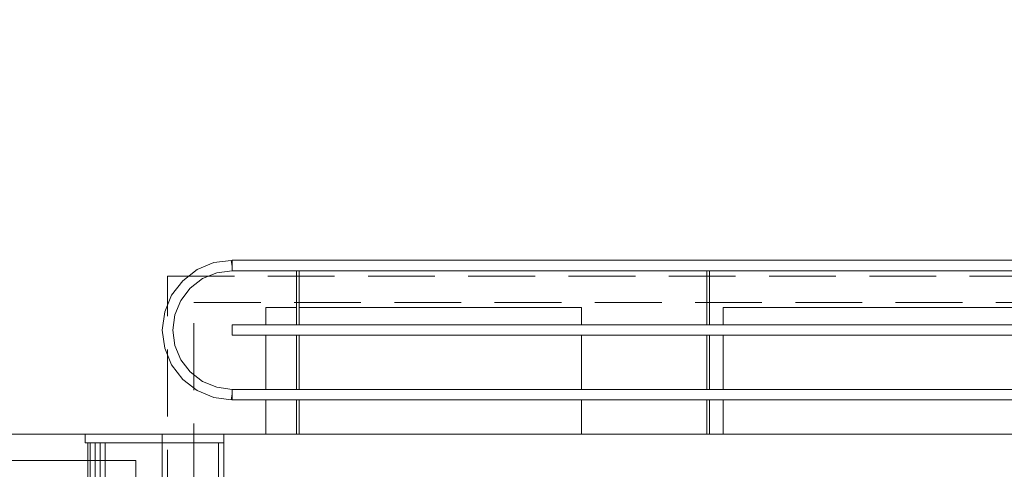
# Model space of a CAD drawing. Header units: millimetres. Extents: x 6161 to 8965, y -9035 to -5431.
# Tile 49 of 256: x 7286 to 7473, y -7885 to -7799. Entities that reach past the tile are written whole.
import ezdxf

# ---------------------------------------------------------------- set-up
doc = ezdxf.new("R2010")
doc.units = ezdxf.units.MM
doc.linetypes.add('1_VERDECKT', pattern=[15, 10, -5])
doc.linetypes.add('DASHED', pattern=[19.05, 12.7, -6.35])
for name, color, linetype, lineweight in [('2d_2_meble', 1, 'Continuous', 20), ('CHLODNICTWO', 94, 'Continuous', 20), ('MEBLE PKN', 150, 'Continuous', 20)]:
    doc.layers.add(name, color=color, linetype=linetype, lineweight=lineweight)
doc.styles.add('PL_D50', font='GOTHIC.TTF', dxfattribs={"height": 10})
doc.dimstyles.new('PLANCO D50', dxfattribs={"dimscale": 0.5, "dimtxt": 10, "dimasz": 5, "dimexe": 10, "dimexo": 15, "dimgap": 5, "dimtad": 1, "dimdec": 0, "dimrnd": 0.5, "dimzin": 12, "dimtxsty": 'PL_D50', "dimblk": 'DOT', "dimcen": 1.25, "dimadec": 0, "dimazin": 0, "dimtfac": 1, "dimtdec": 0, "dimtmove": 1, "dimatfit": 3, "dimldrblk": 'DOT', "dimfxl": 0, "dimarcsym": 0})

# ---------------------------------------------------------------- blocks, each defined once
blk = doc.blocks.new('_Dot')
at = {"color": 0, "linetype": 'ByBlock', "lineweight": -2}
blk.add_line((-0.5, 0), (-1, 0), dxfattribs=at)
at = {"color": 0, "linetype": 'ByBlock', "const_width": 0.5}
blk.add_lwpolyline([(-0.25, 0, 1), (0.25, 0, 1)], format="xyb", close=True, dxfattribs=at)
blk = doc.blocks.new('*D648')
at = {"color": 0, "lineweight": -2, "transparency": 16777216}
for p, q in [((7485.79, -7613.33), (7495.79, -7613.33)), ((7490.79, -7841.99), (7490.79, -7615.83)), ((7490.79, -7844.49), (7485.79, -7844.49))]:
    blk.add_line(p, q, dxfattribs=at)
at = {"layer": 'Defpoints', "color": 0, "transparency": 16777216}
for p in [(7432.22, -7613.33), (7490.79, -7613.33), (7492.62, -7844.49)]:
    blk.add_point(p, dxfattribs=at)
at = {"color": 0, "lineweight": -2, "transparency": 16777216, "xscale": 2.5, "yscale": 2.5, "zscale": 2.5}
for p, rotation in [((7490.79, -7613.33), 90), ((7490.79, -7844.49), 270)]:
    blk.add_blockref('_Dot', p, dxfattribs=dict(at, rotation=rotation))
at = {"color": 0, "transparency": 16777216, "insert": (7483.04, -7728.91), "char_height": 10, "attachment_point": 5, "rotation": 90, "style": 'PL_D50'}
blk.add_mtext('231', dxfattribs=at)
blk = doc.blocks.new('*U362')
blk.add_lwpolyline([(24158.05, 19361.55), (24258.05, 19361.55), (24258.05, 19296.55), (24158.05, 19296.55), (24158.05, 19361.55)])
blk.add_lwpolyline([(24163.05, 19356.55), (24253.05, 19356.55), (24253.05, 19301.55), (24163.05, 19301.55)], close=True)
blk = doc.blocks.new('A$C7CF42A66')
for p, q in [((-351.19, 32.54), (-354.38, 31.22)), ((-347.89, 32.97), (-351.19, 32.54)), ((-347.89, 32.97), (-347.74, 31.87)), ((-335.5, 32.99), (-347.74, 32.99)), ((-347.74, 32.99), (-347.74, 31.87)), ((-347.71, 31.62), (-347.74, 31.87)), ((-347.74, 31.87), (-347.74, 31.01)), ((-335.5, 33), (-335.5, 32.99)), ((-335, 33), (-335.5, 33)), ((-335, 32.99), (-335.5, 32.99)), ((-335, 33), (-335, 32.99)), ((-257.5, 32.99), (-335, 32.99)), ((-257.5, 33), (-257.5, 32.99)), ((-257, 33), (-257.5, 33)), ((-257, 32.99), (-257.5, 32.99)), ((-257, 33), (-257, 32.99)), ((-179.5, 32.99), (-257, 32.99)), ((-354.38, 31.22), (-357.12, 29.11)), ((-350.67, 30.62), (-353.39, 29.5)), ((-347.74, 31.01), (-350.67, 30.62)), ((-335.5, 31.01), (-347.74, 31.01)), ((-335.5, 31.01), (-335.5, 24)), ((-335, 31.01), (-335.5, 31.01)), ((-335, 31.01), (-335, 24)), ((-257.5, 31.01), (-335, 31.01)), ((-257.5, 31.01), (-257.5, 20.74)), ((-257, 31.01), (-257.5, 31.01)), ((-257, 31.01), (-257, 20.74)), ((-179.5, 31.01), (-257, 31.01)), ((-357.12, 29.11), (-359.23, 26.37)), ((-353.39, 29.5), (-355.72, 27.71)), ((-359.23, 26.37), (-360.55, 23.18)), ((-355.72, 27.71), (-357.51, 25.38)), ((-357.51, 25.38), (-358.63, 22.66)), ((-360.55, 23.18), (-361, 19.75)), ((-358.63, 22.66), (-359.02, 19.75)), ((-341.35, 24), (-335.5, 24)), ((-341.35, 20.74), (-341.35, 24)), ((-335.5, 24), (-335.5, 20.74)), ((-335, 24), (-281.35, 24)), ((-335, 24), (-335, 20.74)), ((-281.35, 20.74), (-281.35, 24)), ((-254.45, 24), (-194.45, 24)), ((-254.45, 20.74), (-254.45, 24)), ((-341.35, 20.74), (-347.74, 20.74)), ((-347.74, 20.74), (-347.74, 18.76)), ((-335.5, 20.74), (-341.35, 20.74)), ((-335, 20.74), (-335.5, 20.74)), ((-281.35, 20.74), (-335, 20.74)), ((-257.5, 20.74), (-281.35, 20.74)), ((-257, 20.74), (-257.5, 20.74)), ((-254.45, 20.74), (-257, 20.74)), ((-194.45, 20.74), (-254.45, 20.74)), ((-361, 19.75), (-360.55, 16.32)), ((-359.02, 19.75), (-358.63, 16.84)), ((-341.35, 18.76), (-347.74, 18.76)), ((-341.35, 8.49), (-341.35, 18.76)), ((-335.5, 18.76), (-341.35, 18.76)), ((-335, 18.76), (-335.5, 18.76)), ((-335.5, 18.76), (-335.5, 8.49)), ((-281.35, 18.76), (-335, 18.76)), ((-335, 8.49), (-335, 18.76)), ((-281.35, 8.49), (-281.35, 18.76)), ((-257.5, 18.76), (-281.35, 18.76)), ((-257, 18.76), (-257.5, 18.76)), ((-257.5, 18.76), (-257.5, 8.49)), ((-254.45, 18.76), (-257, 18.76)), ((-257, 8.49), (-257, 18.76)), ((-254.45, 8.49), (-254.45, 18.76)), ((-194.45, 18.76), (-254.45, 18.76)), ((-360.55, 16.32), (-359.23, 13.13)), ((-358.63, 16.84), (-357.51, 14.12)), ((-359.23, 13.13), (-357.12, 10.39)), ((-357.51, 14.12), (-355.72, 11.79)), ((-355.72, 11.79), (-353.39, 10)), ((-357.12, 10.39), (-354.38, 8.28)), ((-353.39, 10), (-350.67, 8.88)), ((-354.38, 8.28), (-351.19, 6.96)), ((-350.67, 8.88), (-347.74, 8.49)), ((-347.89, 6.53), (-347.74, 7.63)), ((-341.35, 8.49), (-347.74, 8.49)), ((-347.74, 8.49), (-347.74, 7.63)), ((-347.71, 7.88), (-347.74, 7.63)), ((-347.74, 7.63), (-347.74, 6.51)), ((-335.5, 8.49), (-341.35, 8.49)), ((-335, 8.49), (-335.5, 8.49)), ((-281.35, 8.49), (-335, 8.49)), ((-257.5, 8.49), (-281.35, 8.49)), ((-257, 8.49), (-257.5, 8.49)), ((-254.45, 8.49), (-257, 8.49)), ((-194.45, 8.49), (-254.45, 8.49)), ((-351.19, 6.96), (-347.89, 6.53)), ((-341.35, 6.51), (-347.74, 6.51)), ((-341.35, 0), (-341.35, 6.51)), ((-335.5, 6.51), (-341.35, 6.51)), ((-335, 6.51), (-335.5, 6.51)), ((-335.5, 0), (-335.5, 6.51)), ((-281.35, 6.51), (-335, 6.51)), ((-335, 0), (-335, 6.51)), ((-281.35, 0), (-281.35, 6.51)), ((-257.5, 6.51), (-281.35, 6.51)), ((-257, 6.51), (-257.5, 6.51)), ((-257.5, 0), (-257.5, 6.51)), ((-254.45, 6.51), (-257, 6.51)), ((-257, 0), (-257, 6.51)), ((-254.45, 0), (-254.45, 6.51)), ((-194.45, 6.51), (-254.45, 6.51))]:
    blk.add_line(p, q)
blk = doc.blocks.new('WYSPA KASOWA')
for p, q in [((-375.65, 100), (-375.65, 98.37)), ((-375.65, 100), (-364, 100)), ((-364, 100), (-355, 100)), ((-355, 100), (-354.6, 100)), ((-354.6, 100), (-351, 100)), ((-351, 100), (-349.29, 100)), ((-349.29, 100), (0, 100)), ((-349.29, 100), (-349.29, 98.37)), ((-374.7, 98.37), (-375.65, 98.37)), ((-375.18, 98.37), (-375.18, 51.63)), ((-374.7, 98.37), (-374.7, 51.63)), ((-374.7, 98.37), (-373.75, 98.37)), ((-373.75, 98.37), (-373.75, 51.63)), ((-373.75, 98.37), (-372.8, 98.37)), ((-372.8, 98.37), (-372.8, 51.63)), ((-372.8, 98.37), (-371.85, 98.37)), ((-371.85, 98.37), (-371.85, 51.63)), ((-371.85, 98.37), (-350.31, 98.37)), ((-350.31, 98.37), (-350.31, 51.63)), ((-350.31, 98.37), (-349.29, 98.37)), ((-349.29, 98.37), (-349.29, 76.13))]:
    blk.add_line(p, q)
at = {"color": 8, "linetype": 'DASHED'}
for points in [[(-360, 130), (0, 130), (0, -30), (-360, -30)], [(-355, 125), (-5, 125), (-5, -25), (-355, -25)]]:
    blk.add_lwpolyline(points, close=True, dxfattribs=at)
at = {"layer": '2d_2_meble', "color": 252, "linetype": '1_VERDECKT', "ltscale": 0.5}
blk.add_line((-361, 0), (-361, 100), dxfattribs=at)
blk.add_blockref('A$C7CF42A66', (0, 100))

msp = doc.modelspace()

# ---------------------------------------------------------------- block references
at = {"layer": 'CHLODNICTWO', "color": 0, "rotation": 269.9999999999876}
msp.add_blockref('*U362', (-12048.93, 16279.94), dxfattribs=at)
at = {"layer": 'MEBLE PKN'}
msp.add_blockref('WYSPA KASOWA', (7673.62, -7978.11), dxfattribs=at)

# ---------------------------------------------------------------- dimensions: what is measured, and where the dimension line sits
dim = msp.add_linear_dim(base=(7490.79, -7613.33), p1=(7492.62, -7844.49), p2=(7432.22, -7613.33), angle=90, dimstyle='PLANCO D50')
dim.commit()
dim.dimension.update_dxf_attribs({"geometry": '*D648', "text_midpoint": (7483.04, -7728.91)})

doc.saveas('drawing.dxf')
